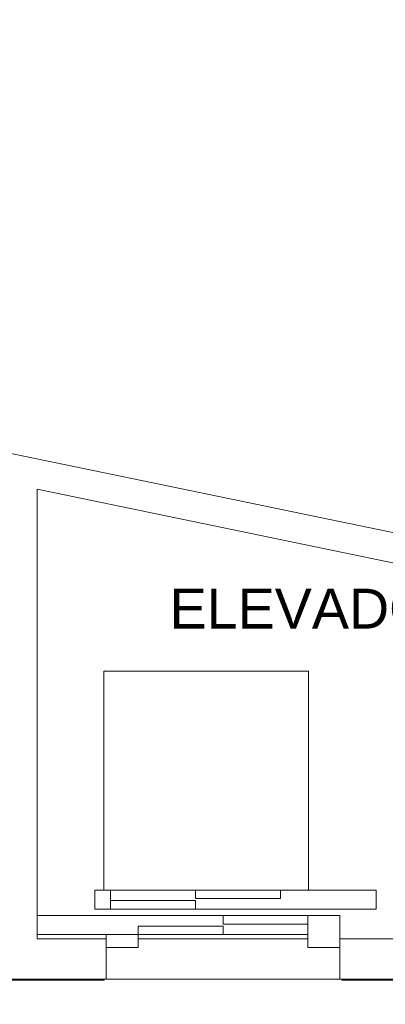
# Model space of a CAD drawing. Header units: millimetres. Extents: x 567 to 934, y -1 to 364.
# Tile 223 of 256: x 631.69 to 635.14, y 163.04 to 172.31. Entities that reach past the tile are written whole.
import ezdxf

# ---------------------------------------------------------------- set-up
doc = ezdxf.new("R2010")
doc.units = ezdxf.units.MM
doc.header["$MEASUREMENT"] = 0
doc.linetypes.add('NULL', pattern=[0])
doc.layers.add('ARQ FINA', color=8, linetype='Continuous')
doc.styles.add('Arial', font='arial.ttf')

msp = doc.modelspace()

# ---------------------------------------------------------------- linework, layer by layer
at = {"layer": 'ARQ FINA', "lineweight": 5}
for p, q in [((666.8823, 160.9083), (602.6777, 174.2348)), ((658.1294, 162.7251), (631.4774, 168.2571)), ((631.8574, 163.8791), (631.8574, 167.8922)), ((631.8574, 167.8922), (635.8494, 167.0636)), ((634.4134, 166.1791), (632.4854, 166.1791)), ((632.4854, 166.1791), (632.4854, 164.1191)), ((634.4134, 164.1191), (634.4134, 166.1791)), ((632.3994, 163.9391), (632.3994, 164.1191)), ((632.3994, 164.1191), (632.5494, 164.1191)), ((633.3494, 164.1191), (632.5494, 164.1191)), ((632.5494, 164.1191), (632.5494, 163.9391)), ((633.3494, 164.1191), (633.3494, 164.0391)), ((634.1494, 164.1191), (633.3494, 164.1191)), ((635.0494, 164.1191), (634.1494, 164.1191)), ((634.1494, 164.0391), (634.1494, 164.1191)), ((635.0494, 164.1191), (635.0494, 163.9391)), ((632.5494, 164.0191), (632.5494, 163.9391)), ((633.3494, 164.0191), (632.5494, 164.0191)), ((633.3494, 164.0391), (634.1494, 164.0391)), ((633.3494, 163.9391), (633.3494, 164.0191)), ((631.8574, 163.8791), (631.8574, 163.6991)), ((633.6074, 163.8791), (631.8574, 163.8791)), ((632.5494, 163.9391), (632.3994, 163.9391)), ((632.5494, 163.9391), (633.3494, 163.9391)), ((635.0494, 163.9391), (633.3494, 163.9391)), ((633.6074, 163.8791), (633.6074, 163.7991)), ((634.4074, 163.8791), (633.6074, 163.8791)), ((634.4074, 163.5791), (634.4074, 163.8791)), ((634.4074, 163.8791), (634.7074, 163.8791)), ((634.7074, 163.8791), (634.7074, 163.5791)), ((633.6074, 163.7991), (634.4074, 163.7991)), ((631.8574, 163.6591), (631.8574, 163.6991)), ((631.8574, 163.6991), (632.5074, 163.6991)), ((632.5074, 163.6991), (632.5074, 163.5791)), ((632.8074, 163.6991), (632.5074, 163.6991)), ((632.8074, 163.6991), (632.8074, 163.7791)), ((632.8074, 163.7791), (633.6074, 163.7791)), ((632.8074, 163.5791), (632.8074, 163.6991)), ((632.8074, 163.6991), (633.6074, 163.6991)), ((633.6074, 163.7791), (633.6074, 163.6991)), ((633.6074, 163.6991), (634.4074, 163.6991)), ((632.5074, 163.6591), (631.8574, 163.6591)), ((632.8074, 163.6591), (634.4074, 163.6591)), ((635.8494, 163.6591), (634.7074, 163.6591)), ((632.5074, 163.2791), (632.5074, 163.5791)), ((632.5074, 163.5791), (632.8074, 163.5791)), ((634.7074, 163.5791), (634.4074, 163.5791)), ((634.7074, 163.5791), (634.7074, 163.2791)), ((630.8474, 163.2791), (632.5074, 163.2791)), ((630.9174, 163.2691), (632.4874, 163.2691)), ((632.4874, 163.2791), (632.4874, 163.2691)), ((634.7074, 163.2791), (632.5074, 163.2791)), ((634.7074, 163.2791), (636.4294, 163.2791)), ((634.7274, 163.2691), (634.7274, 163.2791)), ((634.7274, 163.2691), (636.4094, 163.2691))]:
    msp.add_line(p, q, dxfattribs=at)

# ---------------------------------------------------------------- texts
at = {"layer": 'ARQ FINA', "linetype": 'NULL', "lineweight": 5, "insert": (633.1045, 166.575), "char_height": 0.375, "width": 5.707889, "attachment_point": 7, "line_spacing_factor": 0.9, "style": 'Arial'}
msp.add_mtext('ELEVADOR', dxfattribs=at)

doc.saveas('drawing.dxf')
